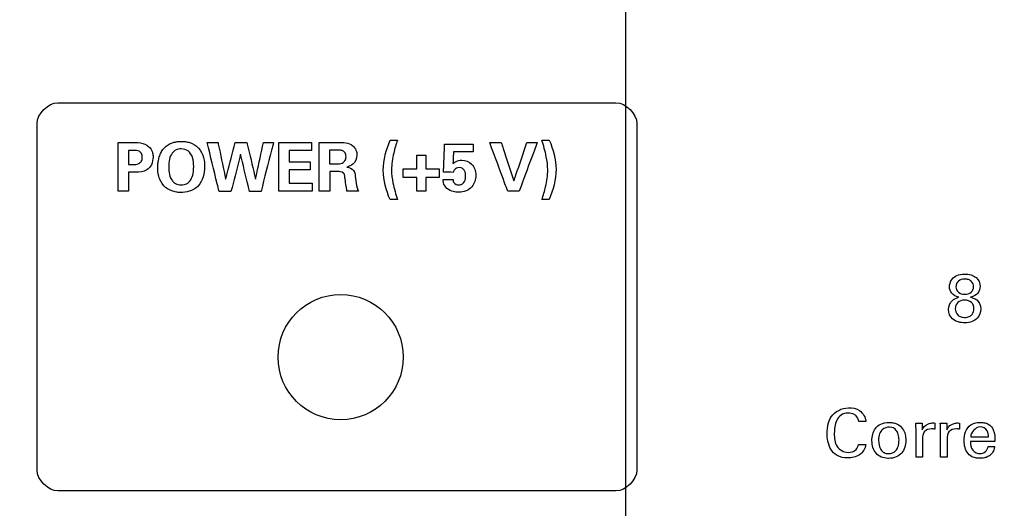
# Model space of a CAD drawing. Header units: inches. Extents: x 0 to 34, y 0 to 22.
# Tile 68 of 98: x 12.87 to 14.286, y 17.855 to 18.557. Entities that reach past the tile are written whole.
import ezdxf

# ---------------------------------------------------------------- set-up
doc = ezdxf.new("R2010")
doc.units = ezdxf.units.IN
doc.header["$LTSCALE"] = 1.87
doc.header["$MEASUREMENT"] = 0
doc.layers.get('0').update_dxf_attribs({"linetype": 'CONTINUOUS'})
doc.layers.add('DATUMCURVES', color=7, linetype='CONTINUOUS')
doc.layers.add('DIMENSIONS', color=7, linetype='CONTINUOUS')
doc.styles.get("Standard").update_dxf_attribs({"font": 'txt', "width": 0.8})
doc.dimstyles.new('DIMSTYLE_1', dxfattribs={"dimtxt": 0.125, "dimasz": 0.18, "dimexe": 0.18, "dimexo": 0.0625, "dimgap": 0.09, "dimtad": 0, "dimtih": 1, "dimtoh": 1, "dimdec": 3, "dimzin": 4, "dimdsep": 46, "dimtxsty": 'STANDARD', "dimblk": '_FILLED', "dimblk1": '_FILLED', "dimblk2": '_FILLED', "dimcen": 0.09, "dimadec": 0, "dimazin": 0, "dimtp": 0.001, "dimtm": 0.001, "dimtfac": 1, "dimtdec": 3, "dimtofl": 0, "dimtmove": 0, "dimatfit": 3, "dimldrblk": '_FILLED', "dimfxl": 1, "dimtolj": 1, "dimtzin": 4, "dimarcsym": 0})

# ---------------------------------------------------------------- blocks, each defined once
blk = doc.blocks.new('_FILLED')
at = {"color": 0, "linetype": 'BYBLOCK'}
blk.add_solid([(0, 0), (-1, 0.1736), (-1, -0.1736)], dxfattribs=at)
blk = doc.blocks.new('*D3')
at = {"layer": 'DIMENSIONS', "color": 2, "linetype": 'CONTINUOUS'}
for p, q in [((12.4432, 18.1663), (12.4432, 20.9483)), ((13.7415, 17.3163), (13.7415, 20.9483)), ((12.4432, 20.8233), (12.0752, 20.8233)), ((13.7415, 20.8233), (14.1015, 20.8233))]:
    blk.add_line(p, q, dxfattribs=at)
at = {"layer": 'DIMENSIONS', "color": 2, "linetype": 'CONTINUOUS', "xscale": 0.18, "yscale": 0.18, "zscale": 0.18}
blk.add_blockref('_FILLED', (12.4432, 20.8233), dxfattribs=at)
at = {"layer": 'DIMENSIONS', "color": 2, "linetype": 'CONTINUOUS', "xscale": 0.18, "yscale": 0.18, "zscale": 0.18, "rotation": 180}
blk.add_blockref('_FILLED', (13.7415, 20.8233), dxfattribs=at)
at = {"layer": 'DIMENSIONS', "color": 2, "linetype": 'CONTINUOUS', "width": 0.8}
for s, p in [('1.298', (10.6877, 20.7608)), ('[', (11.3127, 20.7608)), ('32.98', (11.4127, 20.7608)), (']', (11.9127, 20.7608))]:
    blk.add_text(s, height=0.125, dxfattribs=at).set_placement(p)
blk = doc.blocks.new('*D4')
at = {"layer": 'DIMENSIONS', "color": 2, "linetype": 'CONTINUOUS'}
for p, q in [((13.7415, 17.3163), (13.7415, 20.9483)), ((14.6282, 17.3163), (14.6282, 20.9483)), ((13.7415, 20.8233), (13.3815, 20.8233)), ((14.6282, 20.8233), (14.9983, 20.8233))]:
    blk.add_line(p, q, dxfattribs=at)
at = {"layer": 'DIMENSIONS', "color": 2, "linetype": 'CONTINUOUS', "xscale": 0.18, "yscale": 0.18, "zscale": 0.18}
blk.add_blockref('_FILLED', (13.7415, 20.8233), dxfattribs=at)
at = {"layer": 'DIMENSIONS', "color": 2, "linetype": 'CONTINUOUS', "xscale": 0.18, "yscale": 0.18, "zscale": 0.18, "rotation": 180}
blk.add_blockref('_FILLED', (14.6282, 20.8233), dxfattribs=at)
at = {"layer": 'DIMENSIONS', "color": 2, "linetype": 'CONTINUOUS', "width": 0.8}
for s, p in [('.887', (15.0608, 20.7608)), ('[', (15.5858, 20.7608)), ('22.52', (15.6858, 20.7608)), (']', (16.1858, 20.7608))]:
    blk.add_text(s, height=0.125, dxfattribs=at).set_placement(p)

msp = doc.modelspace()

# ---------------------------------------------------------------- linework, layer by layer
at = {"color": 7, "linetype": 'CONTINUOUS'}
msp.add_circle((13.3312, 18.0723), 0.09, dxfattribs=at)
at = {"layer": 'DATUMCURVES', "color": 40, "linetype": 'CONTINUOUS'}
for points in [[(12.8946, 18.4078, 0.8645), (12.8946, 18.4219, 0.8645), (12.9105, 18.4378, 0.8645), (12.9247, 18.4378, 0.8645)], [(13.7271, 18.4378, 0.8645), (13.7413, 18.4378, 0.8645), (13.7571, 18.4219, 0.8645), (13.7571, 18.4078, 0.8645)], [(13.2893, 18.3809, 0.8645), (13.2893, 18.377, 0.8645), (13.2893, 18.3732, 0.8645), (13.2893, 18.3694, 0.8645)], [(13.4023, 18.3842, 0.8645), (13.4058, 18.3842, 0.8645), (13.4094, 18.3842, 0.8645), (13.4129, 18.3842, 0.8645)], [(13.5218, 18.3783, 0.8645), (13.5218, 18.3746, 0.8645), (13.5218, 18.3709, 0.8645), (13.5218, 18.3672, 0.8645)], [(13.6206, 18.3842, 0.8645), (13.6241, 18.3842, 0.8645), (13.6276, 18.3842, 0.8645), (13.6312, 18.3842, 0.8645)], [(13.0335, 18.3693, 0.8645), (13.031, 18.3693, 0.8645), (13.0285, 18.3693, 0.8645), (13.026, 18.3693, 0.8645)], [(13.3253, 18.3698, 0.8645), (13.3219, 18.3698, 0.8645), (13.3186, 18.3698, 0.8645), (13.3152, 18.3698, 0.8645)], [(13.2873, 18.3527, 0.8645), (13.2873, 18.3488, 0.8645), (13.2873, 18.345, 0.8645), (13.2873, 18.3412, 0.8645)], [(13.3152, 18.3501, 0.8645), (13.3192, 18.3501, 0.8645), (13.3233, 18.3501, 0.8645), (13.3273, 18.3501, 0.8645)], [(13.3273, 18.3501, 0.8645), (13.33, 18.3501, 0.8645), (13.333, 18.3504, 0.8645), (13.335, 18.3521, 0.8645)], [(13.4406, 18.3624, 0.8645), (13.4449, 18.3624, 0.8645), (13.4493, 18.3624, 0.8645), (13.4536, 18.3624, 0.8645)], [(13.026, 18.3491, 0.8645), (13.028, 18.3491, 0.8645), (13.03, 18.3491, 0.8645), (13.032, 18.3491, 0.8645)], [(13.0365, 18.3379, 0.8645), (13.0331, 18.3379, 0.8645), (13.0297, 18.3379, 0.8645), (13.0263, 18.3379, 0.8645)], [(13.084, 18.3452, 0.8645), (13.084, 18.3383, 0.8645), (13.0851, 18.331, 0.8645), (13.0892, 18.3255, 0.8645)], [(13.3289, 18.3389, 0.8645), (13.3245, 18.3389, 0.8645), (13.3201, 18.3389, 0.8645), (13.3157, 18.3389, 0.8645)], [(13.3365, 18.335, 0.8645), (13.3356, 18.3377, 0.8645), (13.3317, 18.3389, 0.8645), (13.3289, 18.3389, 0.8645)], [(13.4213, 18.3302, 0.8645), (13.4213, 18.3344, 0.8645), (13.4213, 18.3386, 0.8645), (13.4213, 18.3427, 0.8645)], [(13.473, 18.3427, 0.8645), (13.473, 18.3386, 0.8645), (13.473, 18.3344, 0.8645), (13.473, 18.3302, 0.8645)], [(13.4932, 18.3378, 0.8645), (13.4885, 18.3379, 0.8645), (13.4838, 18.338, 0.8645), (13.4791, 18.3382, 0.8645)], [(13.2904, 18.3222, 0.8645), (13.2904, 18.3183, 0.8645), (13.2904, 18.3144, 0.8645), (13.2904, 18.3106, 0.8645)], [(13.4536, 18.3106, 0.8645), (13.4493, 18.3106, 0.8645), (13.4449, 18.3106, 0.8645), (13.4406, 18.3106, 0.8645)], [(13.4128, 18.2986, 0.8645), (13.4093, 18.2986, 0.8645), (13.4057, 18.2986, 0.8645), (13.4022, 18.2986, 0.8645)], [(13.6311, 18.2986, 0.8645), (13.6275, 18.2986, 0.8645), (13.624, 18.2986, 0.8645), (13.6205, 18.2986, 0.8645)], [(14.2201, 18.1583, 0.8645), (14.2111, 18.1602, 0.8645), (14.2066, 18.1665, 0.8645), (14.2066, 18.1732, 0.8645)], [(14.2507, 18.1736, 0.8645), (14.2505, 18.1672, 0.8645), (14.2464, 18.1601, 0.8645), (14.237, 18.1584, 0.8645)], [(14.0866, 17.9796, 0.8645), (14.0831, 17.9796, 0.8645), (14.0796, 17.9796, 0.8645), (14.0762, 17.9796, 0.8645)], [(14.1586, 17.9672, 0.8645), (14.1586, 17.9705, 0.8645), (14.1584, 17.9739, 0.8645), (14.1581, 17.9772, 0.8645)], [(14.1581, 17.9772, 0.8645), (14.1612, 17.9772, 0.8645), (14.1643, 17.9772, 0.8645), (14.1674, 17.9772, 0.8645)], [(14.1674, 17.9772, 0.8645), (14.1674, 17.974, 0.8645), (14.1675, 17.9709, 0.8645), (14.1676, 17.9677, 0.8645)], [(14.1856, 17.9775, 0.8645), (14.1856, 17.9746, 0.8645), (14.1856, 17.9716, 0.8645), (14.1856, 17.9686, 0.8645)], [(14.194, 17.9672, 0.8645), (14.194, 17.9705, 0.8645), (14.1938, 17.9739, 0.8645), (14.1935, 17.9772, 0.8645)], [(14.1935, 17.9772, 0.8645), (14.1966, 17.9772, 0.8645), (14.1997, 17.9772, 0.8645), (14.2028, 17.9772, 0.8645)], [(14.2028, 17.9772, 0.8645), (14.2028, 17.974, 0.8645), (14.2029, 17.9709, 0.8645), (14.203, 17.9677, 0.8645)], [(14.2209, 17.9775, 0.8645), (14.2209, 17.9746, 0.8645), (14.2209, 17.9716, 0.8645), (14.2209, 17.9686, 0.8645)], [(14.0757, 17.9468, 0.8645), (14.0793, 17.9468, 0.8645), (14.0828, 17.9468, 0.8645), (14.0864, 17.9468, 0.8645)], [(14.2509, 17.9335, 0.8645), (14.256, 17.9335, 0.8645), (14.2618, 17.9385, 0.8645), (14.2624, 17.9436, 0.8645)], [(14.2624, 17.9436, 0.8645), (14.2654, 17.9436, 0.8645), (14.2684, 17.9436, 0.8645), (14.2715, 17.9436, 0.8645)], [(14.1679, 17.9283, 0.8645), (14.1648, 17.9283, 0.8645), (14.1617, 17.9283, 0.8645), (14.1586, 17.9283, 0.8645)], [(14.2032, 17.9283, 0.8645), (14.2002, 17.9283, 0.8645), (14.1971, 17.9283, 0.8645), (14.194, 17.9283, 0.8645)], [(12.9247, 17.88, 0.8645), (12.9105, 17.88, 0.8645), (12.8946, 17.8958, 0.8645), (12.8946, 17.91, 0.8645)], [(13.7571, 17.91, 0.8645), (13.7571, 17.8958, 0.8645), (13.7413, 17.88, 0.8645), (13.7271, 17.88, 0.8645)]]:
    msp.add_open_spline(points, degree=3, dxfattribs=at)
for points, knots in [([(12.9247, 18.4378, 0.8645), (12.9664, 18.4378, 0.8645), (13.2339, 18.4378, 0.8645), (13.5014, 18.4378, 0.8645), (13.7271, 18.4378, 0.8645)], [0, 0, 0, 0, 0.15625, 1, 1, 1, 1]), ([(12.8946, 17.91, 0.8645), (12.8946, 17.9359, 0.8645), (12.8946, 18.1018, 0.8645), (12.8946, 18.2678, 0.8645), (12.8946, 18.4078, 0.8645)], [0, 0, 0, 0, 0.15625, 1, 1, 1, 1]), ([(13.7571, 18.4078, 0.8645), (13.7571, 18.3818, 0.8645), (13.7571, 18.2159, 0.8645), (13.7571, 18.05, 0.8645), (13.7571, 17.91, 0.8645)], [0, 0, 0, 0, 0.15625, 1, 1, 1, 1]), ([(13.0111, 18.3807, 0.8645), (13.0122, 18.3807, 0.8645), (13.0194, 18.3807, 0.8645), (13.0267, 18.3807, 0.8645), (13.0328, 18.3807, 0.8645)], [0, 0, 0, 0, 0.15625, 1, 1, 1, 1]), ([(13.0111, 18.3106, 0.8645), (13.0111, 18.3142, 0.8645), (13.0111, 18.3376, 0.8645), (13.0111, 18.3609, 0.8645), (13.0111, 18.3807, 0.8645)], [0, 0, 0, 0, 0.15625, 1, 1, 1, 1]), ([(13.0328, 18.3807, 0.8645), (13.0374, 18.3807, 0.8645), (13.0463, 18.3807, 0.8645), (13.0569, 18.3748, 0.8645), (13.061, 18.3666, 0.8645), (13.0618, 18.3582, 0.8645), (13.0601, 18.3489, 0.8645), (13.0516, 18.3385, 0.8645), (13.042, 18.3379, 0.8645), (13.0365, 18.3379, 0.8645)], [0, 0, 0, 0, 0.177803, 0.337096, 0.436412, 0.517024, 0.662065, 0.790939, 1, 1, 1, 1]), ([(13.1007, 18.3088, 0.8645), (13.0986, 18.3089, 0.8645), (13.0947, 18.3093, 0.8645), (13.0859, 18.3115, 0.8645), (13.0751, 18.3181, 0.8645), (13.0687, 18.3327, 0.8645), (13.0681, 18.3443, 0.8645), (13.0685, 18.3516, 0.8645), (13.0698, 18.3585, 0.8645), (13.0721, 18.3649, 0.8645), (13.0754, 18.3706, 0.8645), (13.08, 18.3755, 0.8645), (13.0848, 18.3786, 0.8645), (13.0894, 18.3805, 0.8645), (13.0926, 18.3813, 0.8645), (13.0953, 18.3818, 0.8645), (13.0974, 18.3821, 0.8645), (13.0993, 18.3822, 0.8645), (13.1005, 18.3823, 0.8645), (13.1015, 18.3823, 0.8645), (13.1015, 18.3823, 0.8645), (13.102, 18.3823, 0.8645)], [0, 0, 0, 0, 0.037696, 0.081675, 0.169633, 0.275843, 0.382053, 0.459297, 0.53654, 0.613783, 0.691027, 0.76827, 0.845513, 0.884135, 0.922757, 0.942067, 0.961378, 0.980689, 0.990345, 0.995172, 1, 1, 1, 1]), ([(13.102, 18.3823, 0.8645), (13.1025, 18.3823, 0.8645), (13.105, 18.3823, 0.8645), (13.1089, 18.3819, 0.8645), (13.1168, 18.3803, 0.8645), (13.1282, 18.3736, 0.8645), (13.135, 18.3584, 0.8645), (13.1361, 18.344, 0.8645), (13.1341, 18.3309, 0.8645), (13.1265, 18.3161, 0.8645), (13.1131, 18.3095, 0.8645), (13.1046, 18.3088, 0.8645), (13.1011, 18.3088, 0.8645), (13.1007, 18.3088, 0.8645)], [0, 0, 0, 0, 0.020701, 0.041403, 0.082805, 0.165611, 0.256133, 0.346655, 0.480689, 0.614722, 0.797047, 0.979372, 1, 1, 1, 1]), ([(13.1564, 18.3104, 0.8645), (13.1555, 18.314, 0.8645), (13.1498, 18.3374, 0.8645), (13.1441, 18.3608, 0.8645), (13.1393, 18.3806, 0.8645)], [0, 0, 0, 0, 0.15625, 1, 1, 1, 1]), ([(13.1393, 18.3806, 0.8645), (13.1401, 18.3806, 0.8645), (13.1453, 18.3806, 0.8645), (13.1505, 18.3806, 0.8645), (13.1549, 18.3806, 0.8645)], [0, 0, 0, 0, 0.15625, 1, 1, 1, 1]), ([(13.1549, 18.3806, 0.8645), (13.1554, 18.3778, 0.8645), (13.1591, 18.3603, 0.8645), (13.1627, 18.3428, 0.8645), (13.1658, 18.328, 0.8645)], [0, 0, 0, 0, 0.15625, 1, 1, 1, 1]), ([(13.1658, 18.328, 0.8645), (13.1665, 18.3307, 0.8645), (13.171, 18.3482, 0.8645), (13.1756, 18.3658, 0.8645), (13.1795, 18.3806, 0.8645)], [0, 0, 0, 0, 0.15625, 1, 1, 1, 1]), ([(13.1795, 18.3806, 0.8645), (13.1804, 18.3806, 0.8645), (13.186, 18.3806, 0.8645), (13.1917, 18.3806, 0.8645), (13.1965, 18.3806, 0.8645)], [0, 0, 0, 0, 0.15625, 1, 1, 1, 1]), ([(13.1965, 18.3806, 0.8645), (13.1971, 18.3778, 0.8645), (13.2012, 18.3603, 0.8645), (13.2054, 18.3428, 0.8645), (13.2088, 18.328, 0.8645)], [0, 0, 0, 0, 0.15625, 1, 1, 1, 1]), ([(13.2088, 18.328, 0.8645), (13.2094, 18.3307, 0.8645), (13.2132, 18.3482, 0.8645), (13.217, 18.3658, 0.8645), (13.2202, 18.3806, 0.8645)], [0, 0, 0, 0, 0.15625, 1, 1, 1, 1]), ([(13.2346, 18.3806, 0.8645), (13.2337, 18.3769, 0.8645), (13.2277, 18.3535, 0.8645), (13.2217, 18.3301, 0.8645), (13.2167, 18.3104, 0.8645)], [0, 0, 0, 0, 0.15625, 1, 1, 1, 1]), ([(13.2202, 18.3806, 0.8645), (13.221, 18.3806, 0.8645), (13.2257, 18.3806, 0.8645), (13.2305, 18.3806, 0.8645), (13.2346, 18.3806, 0.8645)], [0, 0, 0, 0, 0.15625, 1, 1, 1, 1]), ([(13.2423, 18.3809, 0.8645), (13.2447, 18.3809, 0.8645), (13.2604, 18.3809, 0.8645), (13.2761, 18.3809, 0.8645), (13.2893, 18.3809, 0.8645)], [0, 0, 0, 0, 0.15625, 1, 1, 1, 1]), ([(13.2423, 18.3106, 0.8645), (13.2423, 18.3142, 0.8645), (13.2423, 18.3377, 0.8645), (13.2423, 18.3611, 0.8645), (13.2423, 18.3809, 0.8645)], [0, 0, 0, 0, 0.15625, 1, 1, 1, 1]), ([(13.3003, 18.3809, 0.8645), (13.3017, 18.3809, 0.8645), (13.3107, 18.3809, 0.8645), (13.3197, 18.3809, 0.8645), (13.3272, 18.3809, 0.8645)], [0, 0, 0, 0, 0.15625, 1, 1, 1, 1]), ([(13.3003, 18.3106, 0.8645), (13.3003, 18.3142, 0.8645), (13.3003, 18.3377, 0.8645), (13.3003, 18.3611, 0.8645), (13.3003, 18.3809, 0.8645)], [0, 0, 0, 0, 0.15625, 1, 1, 1, 1]), ([(13.3272, 18.3809, 0.8645), (13.3311, 18.3809, 0.8645), (13.3385, 18.3811, 0.8645), (13.3484, 18.3774, 0.8645), (13.3536, 18.3701, 0.8645), (13.3557, 18.3602, 0.8645), (13.3509, 18.3491, 0.8645), (13.343, 18.3462, 0.8645), (13.34, 18.3454, 0.8645)], [0, 0, 0, 0, 0.186746, 0.361359, 0.491598, 0.608711, 0.84484, 1, 1, 1, 1]), ([(13.4022, 18.2986, 0.8645), (13.3967, 18.312, 0.8645), (13.388, 18.3412, 0.8645), (13.3969, 18.3703, 0.8645), (13.4023, 18.3842, 0.8645)], [0, 0, 0, 0, 0.493444, 1, 1, 1, 1]), ([(13.4129, 18.3842, 0.8645), (13.4109, 18.378, 0.8645), (13.4065, 18.3641, 0.8645), (13.4034, 18.3432, 0.8645), (13.4062, 18.3204, 0.8645), (13.4105, 18.3065, 0.8645), (13.4128, 18.2986, 0.8645)], [0, 0, 0, 0, 0.221135, 0.501314, 0.716943, 1, 1, 1, 1]), ([(13.4791, 18.3382, 0.8645), (13.4792, 18.3403, 0.8645), (13.4797, 18.3536, 0.8645), (13.4802, 18.367, 0.8645), (13.4807, 18.3783, 0.8645)], [0, 0, 0, 0, 0.15625, 1, 1, 1, 1]), ([(13.4807, 18.3783, 0.8645), (13.4828, 18.3783, 0.8645), (13.4965, 18.3783, 0.8645), (13.5102, 18.3783, 0.8645), (13.5218, 18.3783, 0.8645)], [0, 0, 0, 0, 0.15625, 1, 1, 1, 1]), ([(13.5715, 18.3106, 0.8645), (13.5701, 18.3142, 0.8645), (13.5615, 18.3375, 0.8645), (13.5529, 18.3609, 0.8645), (13.5456, 18.3806, 0.8645)], [0, 0, 0, 0, 0.15625, 1, 1, 1, 1]), ([(13.5456, 18.3806, 0.8645), (13.5465, 18.3806, 0.8645), (13.5519, 18.3806, 0.8645), (13.5574, 18.3806, 0.8645), (13.562, 18.3806, 0.8645)], [0, 0, 0, 0, 0.15625, 1, 1, 1, 1]), ([(13.562, 18.3806, 0.8645), (13.563, 18.3777, 0.8645), (13.5691, 18.3593, 0.8645), (13.5752, 18.3409, 0.8645), (13.5804, 18.3254, 0.8645)], [0, 0, 0, 0, 0.15625, 1, 1, 1, 1]), ([(13.5804, 18.3254, 0.8645), (13.5814, 18.3283, 0.8645), (13.5875, 18.3467, 0.8645), (13.5937, 18.3651, 0.8645), (13.5989, 18.3806, 0.8645)], [0, 0, 0, 0, 0.15625, 1, 1, 1, 1]), ([(13.6138, 18.3806, 0.8645), (13.6124, 18.3769, 0.8645), (13.6038, 18.3536, 0.8645), (13.5952, 18.3302, 0.8645), (13.5879, 18.3106, 0.8645)], [0, 0, 0, 0, 0.15625, 1, 1, 1, 1]), ([(13.5989, 18.3806, 0.8645), (13.5997, 18.3806, 0.8645), (13.6046, 18.3806, 0.8645), (13.6096, 18.3806, 0.8645), (13.6138, 18.3806, 0.8645)], [0, 0, 0, 0, 0.15625, 1, 1, 1, 1]), ([(13.6205, 18.2986, 0.8645), (13.6225, 18.3047, 0.8645), (13.6269, 18.3187, 0.8645), (13.63, 18.3396, 0.8645), (13.6272, 18.3623, 0.8645), (13.6228, 18.3762, 0.8645), (13.6206, 18.3842, 0.8645)], [0, 0, 0, 0, 0.221141, 0.50131, 0.717334, 1, 1, 1, 1]), ([(13.6312, 18.3842, 0.8645), (13.6367, 18.3708, 0.8645), (13.6454, 18.3416, 0.8645), (13.6365, 18.3124, 0.8645), (13.6311, 18.2986, 0.8645)], [0, 0, 0, 0, 0.492318, 1, 1, 1, 1]), ([(13.026, 18.3693, 0.8645), (13.026, 18.3682, 0.8645), (13.026, 18.3615, 0.8645), (13.026, 18.3547, 0.8645), (13.026, 18.3491, 0.8645)], [0, 0, 0, 0, 0.15625, 1, 1, 1, 1]), ([(13.032, 18.3491, 0.8645), (13.0349, 18.3491, 0.8645), (13.0398, 18.3491, 0.8645), (13.0453, 18.3537, 0.8645), (13.0462, 18.3595, 0.8645), (13.0453, 18.3652, 0.8645), (13.0405, 18.3693, 0.8645), (13.0362, 18.3693, 0.8645), (13.0335, 18.3693, 0.8645)], [0, 0, 0, 0, 0.234266, 0.361666, 0.529454, 0.678975, 0.792497, 1, 1, 1, 1]), ([(13.1199, 18.3465, 0.8645), (13.1199, 18.3499, 0.8645), (13.119, 18.36, 0.8645), (13.1123, 18.3697, 0.8645), (13.1028, 18.3722, 0.8645), (13.0941, 18.3704, 0.8645), (13.0857, 18.3633, 0.8645), (13.0839, 18.3533, 0.8645), (13.084, 18.3452, 0.8645)], [0, 0, 0, 0, 0.147764, 0.296952, 0.446139, 0.562756, 0.679373, 1, 1, 1, 1]), ([(13.1873, 18.364, 0.8645), (13.1865, 18.3612, 0.8645), (13.182, 18.3433, 0.8645), (13.1774, 18.3255, 0.8645), (13.1735, 18.3104, 0.8645)], [0, 0, 0, 0, 0.15625, 1, 1, 1, 1]), ([(13.2, 18.3104, 0.8645), (13.1993, 18.3132, 0.8645), (13.1951, 18.331, 0.8645), (13.1908, 18.3489, 0.8645), (13.1873, 18.364, 0.8645)], [0, 0, 0, 0, 0.15625, 1, 1, 1, 1]), ([(13.2893, 18.3694, 0.8645), (13.2877, 18.3694, 0.8645), (13.277, 18.3694, 0.8645), (13.2663, 18.3694, 0.8645), (13.2573, 18.3694, 0.8645)], [0, 0, 0, 0, 0.15625, 1, 1, 1, 1]), ([(13.2573, 18.3694, 0.8645), (13.2573, 18.3685, 0.8645), (13.2573, 18.3629, 0.8645), (13.2573, 18.3574, 0.8645), (13.2573, 18.3527, 0.8645)], [0, 0, 0, 0, 0.15625, 1, 1, 1, 1]), ([(13.3152, 18.3698, 0.8645), (13.3152, 18.3687, 0.8645), (13.3152, 18.3622, 0.8645), (13.3152, 18.3557, 0.8645), (13.3152, 18.3501, 0.8645)], [0, 0, 0, 0, 0.15625, 1, 1, 1, 1]), ([(13.335, 18.3521, 0.8645), (13.336, 18.3527, 0.8645), (13.3381, 18.3551, 0.8645), (13.3393, 18.3601, 0.8645), (13.3383, 18.3652, 0.8645), (13.3351, 18.3686, 0.8645), (13.3307, 18.3699, 0.8645), (13.3273, 18.3698, 0.8645), (13.3253, 18.3698, 0.8645)], [0, 0, 0, 0, 0.121025, 0.326935, 0.522232, 0.642658, 0.793683, 1, 1, 1, 1]), ([(13.4935, 18.3672, 0.8645), (13.4935, 18.3664, 0.8645), (13.4932, 18.3608, 0.8645), (13.4929, 18.3552, 0.8645), (13.4926, 18.3504, 0.8645)], [0, 0, 0, 0, 0.15625, 1, 1, 1, 1]), ([(13.5218, 18.3672, 0.8645), (13.5203, 18.3672, 0.8645), (13.5109, 18.3672, 0.8645), (13.5015, 18.3672, 0.8645), (13.4935, 18.3672, 0.8645)], [0, 0, 0, 0, 0.15625, 1, 1, 1, 1]), ([(13.2573, 18.3527, 0.8645), (13.2589, 18.3527, 0.8645), (13.2689, 18.3527, 0.8645), (13.2789, 18.3527, 0.8645), (13.2873, 18.3527, 0.8645)], [0, 0, 0, 0, 0.15625, 1, 1, 1, 1]), ([(13.4406, 18.3427, 0.8645), (13.4406, 18.3438, 0.8645), (13.4406, 18.3503, 0.8645), (13.4406, 18.3569, 0.8645), (13.4406, 18.3624, 0.8645)], [0, 0, 0, 0, 0.15625, 1, 1, 1, 1]), ([(13.4536, 18.3624, 0.8645), (13.4536, 18.3614, 0.8645), (13.4536, 18.3548, 0.8645), (13.4536, 18.3483, 0.8645), (13.4536, 18.3427, 0.8645)], [0, 0, 0, 0, 0.15625, 1, 1, 1, 1]), ([(13.4926, 18.3504, 0.8645), (13.4949, 18.3524, 0.8645), (13.4991, 18.355, 0.8645), (13.5038, 18.3553, 0.8645), (13.5054, 18.3553, 0.8645)], [0, 0, 0, 0, 0.650184, 1, 1, 1, 1]), ([(13.5054, 18.3553, 0.8645), (13.5105, 18.3553, 0.8645), (13.522, 18.3509, 0.8645), (13.5273, 18.3335, 0.8645), (13.5217, 18.3143, 0.8645), (13.5074, 18.3091, 0.8645), (13.4998, 18.3091, 0.8645), (13.4991, 18.3091, 0.8645)], [0, 0, 0, 0, 0.210931, 0.44632, 0.689759, 0.970821, 1, 1, 1, 1]), ([(13.0263, 18.3379, 0.8645), (13.0263, 18.3365, 0.8645), (13.0263, 18.3273, 0.8645), (13.0263, 18.3182, 0.8645), (13.0263, 18.3106, 0.8645)], [0, 0, 0, 0, 0.15625, 1, 1, 1, 1]), ([(13.0892, 18.3255, 0.8645), (13.0903, 18.3241, 0.8645), (13.093, 18.3213, 0.8645), (13.1014, 18.3193, 0.8645), (13.1104, 18.321, 0.8645), (13.1161, 18.3267, 0.8645), (13.1199, 18.3354, 0.8645), (13.1199, 18.3465, 0.8645)], [0, 0, 0, 0, 0.193568, 0.387136, 0.556661, 0.726186, 1, 1, 1, 1]), ([(13.2873, 18.3412, 0.8645), (13.2857, 18.3412, 0.8645), (13.2757, 18.3412, 0.8645), (13.2658, 18.3412, 0.8645), (13.2573, 18.3412, 0.8645)], [0, 0, 0, 0, 0.15625, 1, 1, 1, 1]), ([(13.2573, 18.3412, 0.8645), (13.2573, 18.3402, 0.8645), (13.2573, 18.3339, 0.8645), (13.2573, 18.3276, 0.8645), (13.2573, 18.3222, 0.8645)], [0, 0, 0, 0, 0.15625, 1, 1, 1, 1]), ([(13.3157, 18.3389, 0.8645), (13.3157, 18.3375, 0.8645), (13.3157, 18.328, 0.8645), (13.3157, 18.3185, 0.8645), (13.3157, 18.3106, 0.8645)], [0, 0, 0, 0, 0.15625, 1, 1, 1, 1]), ([(13.34, 18.3454, 0.8645), (13.3436, 18.345, 0.8645), (13.3519, 18.3415, 0.8645), (13.3521, 18.333, 0.8645), (13.3526, 18.3292, 0.8645)], [0, 0, 0, 0, 0.489928, 1, 1, 1, 1]), ([(13.4213, 18.3427, 0.8645), (13.4223, 18.3427, 0.8645), (13.4287, 18.3427, 0.8645), (13.4352, 18.3427, 0.8645), (13.4406, 18.3427, 0.8645)], [0, 0, 0, 0, 0.15625, 1, 1, 1, 1]), ([(13.4536, 18.3427, 0.8645), (13.4546, 18.3427, 0.8645), (13.4611, 18.3427, 0.8645), (13.4675, 18.3427, 0.8645), (13.473, 18.3427, 0.8645)], [0, 0, 0, 0, 0.15625, 1, 1, 1, 1]), ([(13.5109, 18.3315, 0.8645), (13.5109, 18.3318, 0.8645), (13.511, 18.3352, 0.8645), (13.5103, 18.3398, 0.8645), (13.5061, 18.344, 0.8645), (13.5019, 18.3449, 0.8645), (13.498, 18.3441, 0.8645), (13.4947, 18.3416, 0.8645), (13.4936, 18.3392, 0.8645), (13.4932, 18.3378, 0.8645)], [0, 0, 0, 0, 0.029897, 0.32586, 0.456122, 0.600389, 0.739382, 0.84841, 1, 1, 1, 1]), ([(13.2573, 18.3222, 0.8645), (13.2591, 18.3222, 0.8645), (13.2701, 18.3222, 0.8645), (13.2811, 18.3222, 0.8645), (13.2904, 18.3222, 0.8645)], [0, 0, 0, 0, 0.15625, 1, 1, 1, 1]), ([(13.3403, 18.3106, 0.8645), (13.3391, 18.3172, 0.8645), (13.3381, 18.3253, 0.8645), (13.337, 18.3335, 0.8645), (13.3365, 18.335, 0.8645)], [0, 0, 0, 0, 0.817556, 1, 1, 1, 1]), ([(13.3526, 18.3292, 0.8645), (13.3532, 18.3247, 0.8645), (13.3537, 18.3182, 0.8645), (13.3559, 18.3121, 0.8645), (13.3569, 18.3106, 0.8645)], [0, 0, 0, 0, 0.715286, 1, 1, 1, 1]), ([(13.4406, 18.3302, 0.8645), (13.4396, 18.3302, 0.8645), (13.4331, 18.3302, 0.8645), (13.4267, 18.3302, 0.8645), (13.4213, 18.3302, 0.8645)], [0, 0, 0, 0, 0.15625, 1, 1, 1, 1]), ([(13.4406, 18.3106, 0.8645), (13.4406, 18.3116, 0.8645), (13.4406, 18.3181, 0.8645), (13.4406, 18.3247, 0.8645), (13.4406, 18.3302, 0.8645)], [0, 0, 0, 0, 0.15625, 1, 1, 1, 1]), ([(13.473, 18.3302, 0.8645), (13.472, 18.3302, 0.8645), (13.4655, 18.3302, 0.8645), (13.4591, 18.3302, 0.8645), (13.4536, 18.3302, 0.8645)], [0, 0, 0, 0, 0.15625, 1, 1, 1, 1]), ([(13.4536, 18.3302, 0.8645), (13.4536, 18.3292, 0.8645), (13.4536, 18.3226, 0.8645), (13.4536, 18.3161, 0.8645), (13.4536, 18.3106, 0.8645)], [0, 0, 0, 0, 0.15625, 1, 1, 1, 1]), ([(13.4785, 18.3273, 0.8645), (13.4793, 18.3273, 0.8645), (13.4841, 18.3273, 0.8645), (13.4889, 18.3273, 0.8645), (13.4929, 18.3273, 0.8645)], [0, 0, 0, 0, 0.15625, 1, 1, 1, 1]), ([(13.4991, 18.3091, 0.8645), (13.4963, 18.3092, 0.8645), (13.4901, 18.3104, 0.8645), (13.4825, 18.3151, 0.8645), (13.479, 18.3218, 0.8645), (13.4786, 18.3257, 0.8645), (13.4785, 18.3273, 0.8645)], [0, 0, 0, 0, 0.27717, 0.617668, 0.839984, 1, 1, 1, 1]), ([(13.4929, 18.3273, 0.8645), (13.4928, 18.3258, 0.8645), (13.4942, 18.3216, 0.8645), (13.501, 18.3185, 0.8645), (13.5093, 18.3223, 0.8645), (13.5107, 18.3282, 0.8645), (13.5109, 18.3315, 0.8645)], [0, 0, 0, 0, 0.159429, 0.413216, 0.677121, 1, 1, 1, 1]), ([(13.0263, 18.3106, 0.8645), (13.0256, 18.3106, 0.8645), (13.0205, 18.3106, 0.8645), (13.0154, 18.3106, 0.8645), (13.0111, 18.3106, 0.8645)], [0, 0, 0, 0, 0.15625, 1, 1, 1, 1]), ([(13.1735, 18.3104, 0.8645), (13.1726, 18.3104, 0.8645), (13.1669, 18.3104, 0.8645), (13.1612, 18.3104, 0.8645), (13.1564, 18.3104, 0.8645)], [0, 0, 0, 0, 0.15625, 1, 1, 1, 1]), ([(13.2167, 18.3104, 0.8645), (13.2158, 18.3104, 0.8645), (13.2103, 18.3104, 0.8645), (13.2047, 18.3104, 0.8645), (13.2, 18.3104, 0.8645)], [0, 0, 0, 0, 0.15625, 1, 1, 1, 1]), ([(13.2904, 18.3106, 0.8645), (13.2879, 18.3106, 0.8645), (13.2719, 18.3106, 0.8645), (13.2558, 18.3106, 0.8645), (13.2423, 18.3106, 0.8645)], [0, 0, 0, 0, 0.15625, 1, 1, 1, 1]), ([(13.3157, 18.3106, 0.8645), (13.3149, 18.3106, 0.8645), (13.3098, 18.3106, 0.8645), (13.3046, 18.3106, 0.8645), (13.3003, 18.3106, 0.8645)], [0, 0, 0, 0, 0.15625, 1, 1, 1, 1]), ([(13.3569, 18.3106, 0.8645), (13.356, 18.3106, 0.8645), (13.3505, 18.3106, 0.8645), (13.3449, 18.3106, 0.8645), (13.3403, 18.3106, 0.8645)], [0, 0, 0, 0, 0.15625, 1, 1, 1, 1]), ([(13.5879, 18.3106, 0.8645), (13.587, 18.3106, 0.8645), (13.5816, 18.3106, 0.8645), (13.5761, 18.3106, 0.8645), (13.5715, 18.3106, 0.8645)], [0, 0, 0, 0, 0.15625, 1, 1, 1, 1]), ([(14.2066, 18.1732, 0.8645), (14.2066, 18.1763, 0.8645), (14.2082, 18.1831, 0.8645), (14.2166, 18.1901, 0.8645), (14.2273, 18.1922, 0.8645), (14.2384, 18.1907, 0.8645), (14.2475, 18.1856, 0.8645), (14.2508, 18.1786, 0.8645), (14.2507, 18.1736, 0.8645)], [0, 0, 0, 0, 0.27732, 0.415981, 0.554641, 0.665981, 0.77732, 1, 1, 1, 1]), ([(14.2287, 18.1844, 0.8645), (14.2249, 18.1845, 0.8645), (14.2188, 18.1824, 0.8645), (14.2146, 18.1736, 0.8645), (14.2186, 18.1646, 0.8645), (14.2252, 18.1626, 0.8645), (14.2284, 18.1625, 0.8645)], [0, 0, 0, 0, 0.253704, 0.507408, 0.753704, 1, 1, 1, 1]), ([(14.2284, 18.1625, 0.8645), (14.2319, 18.1625, 0.8645), (14.2387, 18.1646, 0.8645), (14.2426, 18.1731, 0.8645), (14.2396, 18.1806, 0.8645), (14.2344, 18.1839, 0.8645), (14.2305, 18.1844, 0.8645), (14.2287, 18.1844, 0.8645)], [0, 0, 0, 0, 0.259597, 0.519193, 0.759597, 0.879798, 1, 1, 1, 1]), ([(14.2195, 18.1228, 0.8645), (14.2165, 18.1237, 0.8645), (14.2092, 18.1271, 0.8645), (14.2029, 18.1398, 0.8645), (14.2093, 18.1547, 0.8645), (14.217, 18.1573, 0.8645), (14.2201, 18.1583, 0.8645)], [0, 0, 0, 0, 0.199044, 0.494402, 0.750919, 1, 1, 1, 1]), ([(14.2281, 18.1543, 0.8645), (14.2246, 18.1541, 0.8645), (14.2175, 18.1513, 0.8645), (14.2139, 18.1431, 0.8645), (14.2169, 18.1328, 0.8645), (14.2233, 18.1292, 0.8645), (14.2285, 18.1293, 0.8645)], [0, 0, 0, 0, 0.275941, 0.568113, 0.784056, 1, 1, 1, 1]), ([(14.237, 18.1584, 0.8645), (14.239, 18.1578, 0.8645), (14.2463, 18.1561, 0.8645), (14.2537, 18.1443, 0.8645), (14.2485, 18.1267, 0.8645), (14.2348, 18.1207, 0.8645), (14.2225, 18.1219, 0.8645), (14.2195, 18.1228, 0.8645)], [0, 0, 0, 0, 0.273139, 0.546278, 0.739922, 0.933565, 1, 1, 1, 1]), ([(14.2285, 18.1293, 0.8645), (14.2307, 18.1294, 0.8645), (14.2358, 18.1302, 0.8645), (14.2408, 18.1345, 0.8645), (14.2424, 18.1416, 0.8645), (14.2413, 18.1474, 0.8645), (14.2375, 18.1524, 0.8645), (14.232, 18.1543, 0.8645), (14.2283, 18.1543, 0.8645), (14.2281, 18.1543, 0.8645)], [0, 0, 0, 0, 0.098948, 0.197896, 0.395793, 0.54246, 0.689127, 0.982462, 1, 1, 1, 1]), ([(14.0313, 17.9707, 0.8645), (14.0314, 17.972, 0.8645), (14.0324, 17.9776, 0.8645), (14.0373, 17.9922, 0.8645), (14.0575, 18.0017, 0.8645), (14.0791, 17.9974, 0.8645), (14.0861, 17.9857, 0.8645), (14.0866, 17.9796, 0.8645)], [0, 0, 0, 0, 0.050504, 0.212112, 0.562402, 0.769179, 1, 1, 1, 1]), ([(14.0762, 17.9796, 0.8645), (14.0758, 17.982, 0.8645), (14.0744, 17.9865, 0.8645), (14.0685, 17.9911, 0.8645), (14.0602, 17.9923, 0.8645), (14.0504, 17.9901, 0.8645), (14.044, 17.9817, 0.8645), (14.0415, 17.9723, 0.8645), (14.0409, 17.9628, 0.8645), (14.0411, 17.9562, 0.8645), (14.0417, 17.9529, 0.8645)], [0, 0, 0, 0, 0.106264, 0.188098, 0.304115, 0.455535, 0.589554, 0.72947, 0.864152, 1, 1, 1, 1]), ([(14.0864, 17.9468, 0.8645), (14.0858, 17.941, 0.8645), (14.0784, 17.9296, 0.8645), (14.0609, 17.9262, 0.8645), (14.0452, 17.9291, 0.8645), (14.0354, 17.9393, 0.8645), (14.0314, 17.951, 0.8645), (14.0304, 17.9616, 0.8645), (14.0309, 17.968, 0.8645), (14.0313, 17.9707, 0.8645)], [0, 0, 0, 0, 0.184361, 0.370622, 0.533179, 0.666667, 0.796243, 0.91542, 1, 1, 1, 1]), ([(14.118, 17.9267, 0.8645), (14.1147, 17.9268, 0.8645), (14.1077, 17.9283, 0.8645), (14.0982, 17.9355, 0.8645), (14.0935, 17.9504, 0.8645), (14.0972, 17.9681, 0.8645), (14.1073, 17.9766, 0.8645), (14.1149, 17.9785, 0.8645), (14.1199, 17.9784, 0.8645)], [0, 0, 0, 0, 0.123708, 0.261161, 0.536068, 0.768034, 0.884017, 1, 1, 1, 1]), ([(14.1206, 17.9717, 0.8645), (14.1204, 17.9717, 0.8645), (14.1171, 17.9717, 0.8645), (14.1113, 17.9703, 0.8645), (14.1058, 17.9629, 0.8645), (14.1039, 17.952, 0.8645), (14.1063, 17.9405, 0.8645), (14.1115, 17.9353, 0.8645), (14.1152, 17.934, 0.8645), (14.1173, 17.9336, 0.8645), (14.1189, 17.9335, 0.8645), (14.1193, 17.9335, 0.8645)], [0, 0, 0, 0, 0.022796, 0.317896, 0.465446, 0.612995, 0.806498, 0.903249, 0.951624, 0.975812, 1, 1, 1, 1]), ([(14.1199, 17.9784, 0.8645), (14.1221, 17.9784, 0.8645), (14.1269, 17.9779, 0.8645), (14.1338, 17.9753, 0.8645), (14.1399, 17.9697, 0.8645), (14.1433, 17.9613, 0.8645), (14.1442, 17.9515, 0.8645), (14.1428, 17.9425, 0.8645), (14.1382, 17.9339, 0.8645), (14.1307, 17.9282, 0.8645), (14.1226, 17.9266, 0.8645), (14.1184, 17.9267, 0.8645), (14.118, 17.9267, 0.8645)], [0, 0, 0, 0, 0.051339, 0.102679, 0.205357, 0.308036, 0.410714, 0.554545, 0.698376, 0.842208, 0.986039, 1, 1, 1, 1]), ([(14.1193, 17.9335, 0.8645), (14.1199, 17.9335, 0.8645), (14.1198, 17.9335, 0.8645), (14.121, 17.9336, 0.8645), (14.1223, 17.9338, 0.8645), (14.1246, 17.9344, 0.8645), (14.1271, 17.9358, 0.8645), (14.1294, 17.9377, 0.8645), (14.1313, 17.9403, 0.8645), (14.1334, 17.9448, 0.8645), (14.1345, 17.9525, 0.8645), (14.1334, 17.9617, 0.8645), (14.1296, 17.969, 0.8645), (14.1248, 17.9716, 0.8645), (14.1206, 17.9717, 0.8645)], [0, 0, 0, 0, 0.017305, 0.034609, 0.069218, 0.138437, 0.207655, 0.276874, 0.346092, 0.415311, 0.553747, 0.668326, 0.782904, 1, 1, 1, 1]), ([(14.1676, 17.9677, 0.8645), (14.1688, 17.9726, 0.8645), (14.1764, 17.9779, 0.8645), (14.1835, 17.9777, 0.8645), (14.1856, 17.9775, 0.8645)], [0, 0, 0, 0, 0.705178, 1, 1, 1, 1]), ([(14.1812, 17.9691, 0.8645), (14.1773, 17.9691, 0.8645), (14.1686, 17.9665, 0.8645), (14.1679, 17.9579, 0.8645), (14.1679, 17.9543, 0.8645)], [0, 0, 0, 0, 0.51506, 1, 1, 1, 1]), ([(14.1856, 17.9686, 0.8645), (14.185, 17.9688, 0.8645), (14.1835, 17.9691, 0.8645), (14.1821, 17.9691, 0.8645), (14.1812, 17.9691, 0.8645)], [0, 0, 0, 0, 0.404719, 1, 1, 1, 1]), ([(14.203, 17.9677, 0.8645), (14.2042, 17.9726, 0.8645), (14.2118, 17.9779, 0.8645), (14.2188, 17.9777, 0.8645), (14.2209, 17.9775, 0.8645)], [0, 0, 0, 0, 0.705118, 1, 1, 1, 1]), ([(14.2166, 17.9691, 0.8645), (14.2127, 17.9691, 0.8645), (14.204, 17.9665, 0.8645), (14.2032, 17.9579, 0.8645), (14.2032, 17.9543, 0.8645)], [0, 0, 0, 0, 0.51506, 1, 1, 1, 1]), ([(14.2209, 17.9686, 0.8645), (14.2204, 17.9688, 0.8645), (14.2189, 17.9691, 0.8645), (14.2174, 17.9691, 0.8645), (14.2166, 17.9691, 0.8645)], [0, 0, 0, 0, 0.405029, 1, 1, 1, 1]), ([(14.2278, 17.9519, 0.8645), (14.2278, 17.9563, 0.8645), (14.2285, 17.9651, 0.8645), (14.2357, 17.9748, 0.8645), (14.2441, 17.9781, 0.8645), (14.2512, 17.9786, 0.8645), (14.2576, 17.978, 0.8645), (14.2648, 17.9751, 0.8645), (14.272, 17.9661, 0.8645), (14.2721, 17.9567, 0.8645), (14.272, 17.9511, 0.8645)], [0, 0, 0, 0, 0.166521, 0.324087, 0.424333, 0.499762, 0.591077, 0.664649, 0.788294, 1, 1, 1, 1]), ([(14.2626, 17.9575, 0.8645), (14.2627, 17.9605, 0.8645), (14.2622, 17.968, 0.8645), (14.2475, 17.976, 0.8645), (14.2374, 17.964, 0.8645), (14.2373, 17.9575, 0.8645)], [0, 0, 0, 0, 0.225831, 0.51433, 1, 1, 1, 1]), ([(14.1586, 17.9283, 0.8645), (14.1586, 17.9304, 0.8645), (14.1586, 17.9433, 0.8645), (14.1586, 17.9563, 0.8645), (14.1586, 17.9672, 0.8645)], [0, 0, 0, 0, 0.15625, 1, 1, 1, 1]), ([(14.1679, 17.9543, 0.8645), (14.1679, 17.953, 0.8645), (14.1679, 17.9443, 0.8645), (14.1679, 17.9356, 0.8645), (14.1679, 17.9283, 0.8645)], [0, 0, 0, 0, 0.15625, 1, 1, 1, 1]), ([(14.194, 17.9283, 0.8645), (14.194, 17.9304, 0.8645), (14.194, 17.9433, 0.8645), (14.194, 17.9563, 0.8645), (14.194, 17.9672, 0.8645)], [0, 0, 0, 0, 0.15625, 1, 1, 1, 1]), ([(14.2032, 17.9543, 0.8645), (14.2032, 17.953, 0.8645), (14.2032, 17.9443, 0.8645), (14.2032, 17.9356, 0.8645), (14.2032, 17.9283, 0.8645)], [0, 0, 0, 0, 0.15625, 1, 1, 1, 1]), ([(14.2373, 17.9575, 0.8645), (14.2386, 17.9575, 0.8645), (14.2471, 17.9575, 0.8645), (14.2555, 17.9575, 0.8645), (14.2626, 17.9575, 0.8645)], [0, 0, 0, 0, 0.15625, 1, 1, 1, 1]), ([(14.0417, 17.9529, 0.8645), (14.0422, 17.9497, 0.8645), (14.0451, 17.9409, 0.8645), (14.0586, 17.9331, 0.8645), (14.0725, 17.9374, 0.8645), (14.0752, 17.9441, 0.8645), (14.0757, 17.9468, 0.8645)], [0, 0, 0, 0, 0.199082, 0.578024, 0.830513, 1, 1, 1, 1]), ([(14.2715, 17.9436, 0.8645), (14.2713, 17.9421, 0.8645), (14.2708, 17.9383, 0.8645), (14.2675, 17.933, 0.8645), (14.2625, 17.9292, 0.8645), (14.2565, 17.9272, 0.8645), (14.2493, 17.9266, 0.8645), (14.2407, 17.9277, 0.8645), (14.2298, 17.9352, 0.8645), (14.2278, 17.9455, 0.8645), (14.2278, 17.9519, 0.8645)], [0, 0, 0, 0, 0.069179, 0.165443, 0.267813, 0.34321, 0.439371, 0.589725, 0.717402, 1, 1, 1, 1]), ([(14.2369, 17.9511, 0.8645), (14.2368, 17.9468, 0.8645), (14.2378, 17.9374, 0.8645), (14.2469, 17.9335, 0.8645), (14.2509, 17.9335, 0.8645)], [0, 0, 0, 0, 0.521056, 1, 1, 1, 1]), ([(14.272, 17.9511, 0.8645), (14.2702, 17.9511, 0.8645), (14.2585, 17.9511, 0.8645), (14.2468, 17.9511, 0.8645), (14.2369, 17.9511, 0.8645)], [0, 0, 0, 0, 0.15625, 1, 1, 1, 1]), ([(13.7271, 17.88, 0.8645), (13.6853, 17.88, 0.8645), (13.4178, 17.88, 0.8645), (13.1503, 17.88, 0.8645), (12.9247, 17.88, 0.8645)], [0, 0, 0, 0, 0.15625, 1, 1, 1, 1])]:
    msp.add_open_spline(points, degree=3, knots=knots, dxfattribs=at)

# ---------------------------------------------------------------- dimensions: what is measured, and where the dimension line sits
at = {"layer": 'DIMENSIONS', "color": 2, "linetype": 'CONTINUOUS'}
for base, p1, p2, picture, middle in [((12.4432, 20.8233), (13.7415, 17.3163), (12.4432, 18.1663), '*D3', (11.3502, 20.8233)), ((13.7415, 20.8233), (14.6282, 17.3163), (13.7415, 17.3163), '*D4', (15.6733, 20.8233))]:
    dim = msp.add_linear_dim(base=base, p1=p1, p2=p2, angle=180, dimstyle='DIMSTYLE_1', dxfattribs=at)
    dim.commit()
    dim.dimension.update_dxf_attribs({"geometry": picture, "text_midpoint": middle, "dimtype": 160})

doc.saveas('drawing.dxf')
